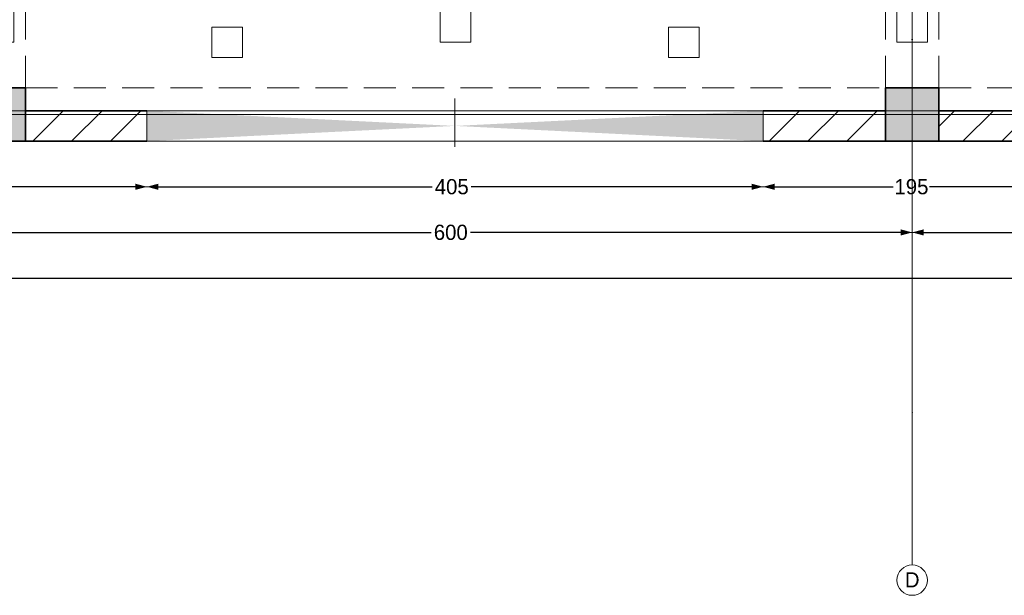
# Model space of a CAD drawing. Header units: inches. Extents: x -101229 to 34922, y -9538 to 27777.
# Tile 17 of 53: x -4094 to 2374, y -9538 to -5755. Entities that reach past the tile are written whole.
import ezdxf
from ezdxf.enums import TextEntityAlignment as Align

# ---------------------------------------------------------------- set-up
doc = ezdxf.new("R2010")
doc.units = ezdxf.units.IN
doc.header["$MEASUREMENT"] = 0
doc.set_wipeout_variables(frame=1)
for name, pattern in [('Dot & Dashed', [670.277762, 317.5, -176.388889, 0, -176.388874]), ('Hidden', [317.5, 211.666667, -105.833333]), ('Wipeout_Contour', [1000, 0, -1000])]:
    doc.linetypes.add(name, pattern=pattern)
for name, color, linetype in [('Dimensioning - General', 7, 'Continuous'), ('Structural - Bearing', 7, 'Continuous'), ('Structural - Grid', 7, 'Continuous')]:
    doc.layers.add(name, color=color, linetype=linetype)
for name, color, linetype, lineweight in [('New_2D Drafting - General_Pen_No__2', 8, 'Continuous', 15), ('New_Interior - Furniture _Pen_No__1', 7, 'Continuous', 13), ('Structural - Bearing_Pen_No__1', 7, 'Continuous', 13), ('Structural - Bearing_Pen_No__20', 1, 'Continuous', 0), ('Structural - Bearing_Pen_No__27', 7, 'Continuous', 35)]:
    doc.layers.add(name, color=color, linetype=linetype, lineweight=lineweight)
for name, color, linetype, lineweight, true_color in [('Structural - Bearing_Pen_No__102', 7, 'Continuous', 13, 0xcccccc), ('Structural - Bearing_Pen_No__108', 7, 'Continuous', 13, 0xfd8379), ('Structural - Bearing_Pen_No__161', 7, 'Continuous', 13, 0x6a6a6a), ('Structural - Bearing_Pen_No__28', 7, 'Continuous', 35, 0xa80f02), ('Structural - Bearing_Pen_No__63', 7, 'Continuous', 18, 0xff9955), ('Structural - Bearing_Pen_No__81', 7, 'Continuous', 20, 0x6a6a6a), ('Structural - Grid_Pen_No__81', 7, 'Continuous', 20, 0x6a6a6a)]:
    doc.layers.add(name, color=color, linetype=linetype, lineweight=lineweight, true_color=true_color)
doc.styles.add('GENERATED_STYLE_3', font='txt')
doc.dimstyles.new('GENERATED_STYLE__2', dxfattribs={"dimtxt": 100, "dimasz": 76, "dimexe": 0.18, "dimexo": 0.0625, "dimgap": 0, "dimtad": 0, "dimtih": 1, "dimtoh": 1, "dimdec": 0, "dimlfac": 0.1, "dimzin": 0, "dimdsep": 46, "dimtxsty": 'GENERATED_STYLE_3', "dimblk": 'ARROWHEAD_5', "dimblk1": 'ARROWHEAD_5', "dimblk2": 'ARROWHEAD_5', "dimcen": 0.09, "dimse1": 1, "dimse2": 1, "dimclrd": 7, "dimclre": 7, "dimclrt": 7, "dimadec": 0, "dimazin": 0, "dimtfac": 1, "dimtdec": 4, "dimtmove": 0, "dimatfit": 3, "dimfxl": 1, "dimtolj": 1, "dimtzin": 0, "dimarcsym": 0})
pattern_1 = [(45, (0, 0), (-127.2792, 127.2792), [])]

# ---------------------------------------------------------------- blocks, each defined once
blk = doc.blocks.new('Slab_1', base_point=(-47183.8, 14488))
at = {"layer": 'Structural - Bearing_Pen_No__1', "color": 7, "linetype": 'Continuous', "lineweight": 13, "flags": 128}
blk.add_lwpolyline([(-47183.8, 14488), (1166.2, 14488), (1166.2, 32488), (1166.2, 39238), (-26465.1, 39238), (-29183.8, 32838), (-47183.8, 32838)], close=True, dxfattribs=at)
blk = doc.blocks.new('Opening_1')
at = {"color": 254, "linetype": 'Wipeout_Contour', "lineweight": 0, "ltscale": 105641.183531}
blk.add_wipeout([(-29988.2, 14688), (-34035.7, 14688), (-32011.9, 14588)], dxfattribs=at).dxf.layer = 'Structural - Bearing'
at = {"layer": 'Structural - Bearing_Pen_No__1', "color": 7, "linetype": 'Continuous', "lineweight": 13, "flags": 128}
blk.add_lwpolyline([(-29988.2, 14688), (-34035.7, 14688)], dxfattribs=at)
at = {"color": 254, "linetype": 'Wipeout_Contour', "lineweight": 0, "ltscale": 105474.489946}
blk.add_wipeout([(-34035.7, 14488), (-29988.2, 14488), (-32011.9, 14588)], dxfattribs=at).dxf.layer = 'Structural - Bearing'
at = {"layer": 'Structural - Bearing_Pen_No__108', "linetype": 'Continuous', "lineweight": 13, "true_color": 0xfd8379}
for points in [[(-32011.9, 14588), (-34035.7, 14688), (-34035.7, 14488)], [(-32011.9, 14588), (-29988.2, 14488), (-29988.2, 14688)]]:
    blk.add_hatch(color=11, dxfattribs=at).paths.add_polyline_path(points)
at = {"layer": 'Structural - Bearing_Pen_No__1', "color": 7, "linetype": 'Continuous', "lineweight": 13, "flags": 128}
for points in [[(-34035.7, 14688), (-34035.7, 14488)], [(-29988.2, 14488), (-29988.2, 14688)], [(-34035.7, 14488), (-29988.2, 14488)]]:
    blk.add_lwpolyline(points, dxfattribs=at)
at = {"layer": 'Structural - Bearing_Pen_No__63', "color": 21, "linetype": 'Dot & Dashed', "lineweight": 18, "true_color": 0xff9955}
blk.add_line((-32011.9, 14768), (-32011.9, 14408), dxfattribs=at)
blk = doc.blocks.new('Wall_6', base_point=(1166.2, 14488))
at = {"layer": 'Structural - Bearing', "linetype": 'Continuous', "lineweight": 0, "true_color": 0x000000}
h = blk.add_hatch(dxfattribs=at)
h.set_pattern_fill('MASONRY_BLOCK', color=18, style=0, pattern_type=2)
h.set_pattern_definition(pattern_1)
h.paths.add_polyline_path([(-34833.8, 14488), (-34035.7, 14488), (-34035.7, 14688), (-34833.8, 14688)])
h = blk.add_hatch(dxfattribs=at)
h.set_pattern_fill('MASONRY_BLOCK', color=18, style=0, pattern_type=2)
h.set_pattern_definition(pattern_1)
h.paths.add_polyline_path([(-29183.8, 14688), (-29988.2, 14688), (-29988.2, 14488), (-29183.8, 14488)])
h = blk.add_hatch(dxfattribs=at)
h.set_pattern_fill('MASONRY_BLOCK', color=18, style=0, pattern_type=2)
h.set_pattern_definition(pattern_1)
h.paths.add_polyline_path([(-28833.8, 14688), (-28833.8, 14488), (-28037.7, 14488), (-28037.7, 14688)])
at = {"layer": 'Structural - Bearing_Pen_No__27', "color": 7, "linetype": 'Continuous', "lineweight": 35, "flags": 128}
for points in [[(-34035.7, 14688), (-34833.8, 14688)], [(-29183.8, 14688), (-29988.2, 14688)], [(-28037.7, 14688), (-28833.8, 14688)], [(-34833.8, 14488), (-34035.7, 14488)], [(-29988.2, 14488), (-29183.8, 14488)], [(-28833.8, 14488), (-28037.7, 14488)]]:
    blk.add_lwpolyline(points, dxfattribs=at)
blk = doc.blocks.new('Column_11', base_point=(-35008.8, 14663))
at = {"layer": 'Structural - Bearing_Pen_No__161', "linetype": 'Continuous', "lineweight": 0, "true_color": 0x6a6a6a}
blk.add_hatch(color=251, dxfattribs=at).paths.add_polyline_path([(-34833.8, 14488), (-34833.8, 14838), (-35183.8, 14838), (-35183.8, 14488)])
at = {"layer": 'Structural - Bearing_Pen_No__20', "color": 1, "linetype": 'Continuous', "lineweight": 0}
for p, q in [((-35008.8, 14743), (-35008.8, 14918)), ((-35088.8, 14663), (-35263.8, 14663)), ((-34928.8, 14663), (-34753.8, 14663)), ((-35008.8, 14583), (-35008.8, 14408))]:
    blk.add_line(p, q, dxfattribs=at)
blk.add_point((-35008.8, 14663), dxfattribs=at)
at = {"layer": 'Structural - Bearing_Pen_No__28', "color": 14, "linetype": 'Continuous', "lineweight": 35, "true_color": 0xa80f02, "flags": 128}
blk.add_lwpolyline([(-34833.8, 14488), (-34833.8, 14838), (-35183.8, 14838), (-35183.8, 14488)], close=True, dxfattribs=at)
blk = doc.blocks.new('Column_15', base_point=(-29008.8, 14663))
at = {"layer": 'Structural - Bearing_Pen_No__161', "linetype": 'Continuous', "lineweight": 0, "true_color": 0x6a6a6a}
blk.add_hatch(color=251, dxfattribs=at).paths.add_polyline_path([(-28833.8, 14488), (-28833.8, 14838), (-29183.8, 14838), (-29183.8, 14488)])
at = {"layer": 'Structural - Bearing_Pen_No__20', "color": 1, "linetype": 'Continuous', "lineweight": 0}
for p, q in [((-29008.8, 14743), (-29008.8, 14918)), ((-29088.8, 14663), (-29263.8, 14663)), ((-28928.8, 14663), (-28753.8, 14663)), ((-29008.8, 14583), (-29008.8, 14408))]:
    blk.add_line(p, q, dxfattribs=at)
blk.add_point((-29008.8, 14663), dxfattribs=at)
at = {"layer": 'Structural - Bearing_Pen_No__28', "color": 14, "linetype": 'Continuous', "lineweight": 35, "true_color": 0xa80f02, "flags": 128}
blk.add_lwpolyline([(-28833.8, 14488), (-28833.8, 14838), (-29183.8, 14838), (-29183.8, 14488)], close=True, dxfattribs=at)
blk = doc.blocks.new('Standard grid marker')
at = {"layer": 'Structural - Grid_Pen_No__81', "color": 251, "linetype": 'Continuous', "lineweight": 20, "true_color": 0x6a6a6a}
blk.add_line((1000, 0), (51328.1, 0), dxfattribs=at)
at = {"layer": 'Structural - Grid_Pen_No__81', "color": 251, "lineweight": 20, "true_color": 0x6a6a6a, "style": 'GENERATED_STYLE_3'}
for tag, p in [('AC_MarkerText_1_0', (-100, -144)), ('AC_MarkerText_1_1', (52428.1, -144))]:
    blk.add_attdef(tag, text='', height=100, rotation=180, dxfattribs=at).set_placement(p, align=Align.TOP_CENTER)
blk = doc.blocks.new('Standard grid marker_2')
at = {"layer": 'Structural - Grid_Pen_No__81', "color": 251, "linetype": 'Continuous', "lineweight": 20, "true_color": 0x6a6a6a}
for q in [(0, 0), (27734.9, 0)]:
    blk.add_line((1000, 0), q, dxfattribs=at)
blk.add_circle((-100, 0), 100, dxfattribs=at)
blk.add_point((1000, 0), dxfattribs=at)
blk.add_point((1000, 0), dxfattribs=at)
at = {"layer": 'Structural - Grid_Pen_No__81', "color": 251, "lineweight": 20, "true_color": 0x6a6a6a, "style": 'GENERATED_STYLE_3'}
for tag, p in [('AC_MarkerText_1_0', (-1.5, -46.7)), ('AC_MarkerText_1_1', (28933.4, -46.7))]:
    blk.add_attdef(tag, text='', height=100, rotation=270, dxfattribs=at).set_placement(p, align=Align.TOP_CENTER)
blk = doc.blocks.new('Parking Place')
at = {"layer": 'New_Interior - Furniture _Pen_No__1', "color": 7, "linetype": 'Continuous', "lineweight": 13, "flags": 128}
for points in [[(1400, 4900), (1600, 4900), (1600, 5100), (1400, 5100)], [(4400, 4900), (4600, 4900), (4600, 5100), (4400, 5100)], [(-100, 0), (100, 0), (100, 5000), (-100, 5000)], [(2900, 0), (3100, 0), (3100, 5000), (2900, 5000)], [(5900, 0), (6100, 0), (6100, 5000), (5900, 5000)]]:
    blk.add_lwpolyline(points, close=True, dxfattribs=at)
blk = doc.blocks.new('Beam_6', base_point=(-29008.8, 14663))
at = {"layer": 'Structural - Bearing_Pen_No__102', "color": 254, "linetype": 'Hidden', "lineweight": 13, "true_color": 0xcccccc}
for p, q in [((-29183.8, 14838), (-29183.8, 20488)), ((-28833.8, 14838), (-28833.8, 20488))]:
    blk.add_line(p, q, dxfattribs=at)
at = {"layer": 'Structural - Bearing_Pen_No__81', "color": 251, "linetype": 'Dot & Dashed', "lineweight": 20, "true_color": 0x6a6a6a}
blk.add_line((-29008.8, 14663), (-29008.8, 32663), dxfattribs=at)
blk = doc.blocks.new('Beam_7', base_point=(-35008.8, 14663))
at = {"layer": 'Structural - Bearing_Pen_No__102', "color": 254, "linetype": 'Hidden', "lineweight": 13, "true_color": 0xcccccc}
blk.add_line((-34833.8, 14838), (-34833.8, 20488), dxfattribs=at)
blk = doc.blocks.new('Beam_10', base_point=(-47008.8, 14663))
at = {"layer": 'Structural - Bearing_Pen_No__102', "color": 254, "linetype": 'Hidden', "lineweight": 13, "true_color": 0xcccccc}
for p, q in [((-34833.8, 14838), (-29183.8, 14838)), ((-28833.8, 14838), (-23183.8, 14838)), ((-47183.8, 14488), (1166.2, 14488))]:
    blk.add_line(p, q, dxfattribs=at)
at = {"layer": 'Structural - Bearing_Pen_No__81', "color": 251, "linetype": 'Dot & Dashed', "lineweight": 20, "true_color": 0x6a6a6a}
blk.add_line((-47008.8, 14663), (991.2, 14663), dxfattribs=at)
blk = doc.blocks.new('ARROWHEAD_5')
at = {"linetype": 'Continuous', "lineweight": 0}
blk.add_hatch(color=0, dxfattribs=at).paths.add_polyline_path([(-1, 0.2679), (0, 0), (-1, -0.2679)])
at = {"color": 0, "linetype": 'Continuous', "lineweight": 0}
blk.add_line((0, 0), (-1, 0), dxfattribs=at)
blk = doc.blocks.new('*D177')
at = {"layer": 'Defpoints', "color": 0, "linetype": 'Continuous', "transparency": 16777216}
for p in [(789.3, -6552.7), (2739.8, -6552.7), (789.3, -6852.7)]:
    blk.add_point(p, dxfattribs=at)
at = {"layer": 'Dimensioning - General', "color": 7, "linetype": 'Continuous', "lineweight": -2, "transparency": 16777216}
for p, q in [((865.3, -6852.7), (1644.8, -6852.7)), ((2663.8, -6852.7), (1882.9, -6852.7))]:
    blk.add_line(p, q, dxfattribs=at)
at = {"layer": 'Dimensioning - General', "color": 7, "linetype": 'Continuous', "lineweight": -2, "transparency": 16777216, "xscale": 76.00000000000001, "yscale": 76.00000000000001, "zscale": 76.00000000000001, "rotation": 180}
blk.add_blockref('ARROWHEAD_5', (789.3, -6852.7), dxfattribs=at)
at = {"layer": 'Dimensioning - General', "color": 7, "linetype": 'Continuous', "lineweight": -2, "transparency": 16777216, "xscale": 76.00000000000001, "yscale": 76.00000000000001, "zscale": 76.00000000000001}
blk.add_blockref('ARROWHEAD_5', (2739.8, -6852.7), dxfattribs=at)
at = {"layer": 'Dimensioning - General', "color": 7, "linetype": 'Continuous', "lineweight": 13, "transparency": 16777216, "insert": (1763.9, -6852.7), "char_height": 100, "attachment_point": 5, "style": 'GENERATED_STYLE_3'}
blk.add_mtext('\\A1;195', dxfattribs=at)
blk = doc.blocks.new('*D178')
at = {"layer": 'Defpoints', "color": 0, "linetype": 'Continuous', "transparency": 16777216}
for p in [(-3258.2, -6552.7), (789.3, -6552.7), (-3258.2, -6852.7)]:
    blk.add_point(p, dxfattribs=at)
at = {"layer": 'Dimensioning - General', "color": 7, "linetype": 'Continuous', "lineweight": -2, "transparency": 16777216}
for p, q in [((-3182.2, -6852.7), (-1384.3, -6852.7)), ((713.3, -6852.7), (-1127.2, -6852.7))]:
    blk.add_line(p, q, dxfattribs=at)
at = {"layer": 'Dimensioning - General', "color": 7, "linetype": 'Continuous', "lineweight": -2, "transparency": 16777216, "xscale": 76.00000000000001, "yscale": 76.00000000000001, "zscale": 76.00000000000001, "rotation": 180}
blk.add_blockref('ARROWHEAD_5', (-3258.2, -6852.7), dxfattribs=at)
at = {"layer": 'Dimensioning - General', "color": 7, "linetype": 'Continuous', "lineweight": -2, "transparency": 16777216, "xscale": 76.00000000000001, "yscale": 76.00000000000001, "zscale": 76.00000000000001}
blk.add_blockref('ARROWHEAD_5', (789.3, -6852.7), dxfattribs=at)
at = {"layer": 'Dimensioning - General', "color": 7, "linetype": 'Continuous', "lineweight": 13, "transparency": 16777216, "insert": (-1255.8, -6852.7), "char_height": 100, "attachment_point": 5, "style": 'GENERATED_STYLE_3'}
blk.add_mtext('\\A1;405', dxfattribs=at)
blk = doc.blocks.new('*D179')
at = {"layer": 'Defpoints', "color": 0, "linetype": 'Continuous', "transparency": 16777216}
for p in [(-11212.2, -6552.7), (-3258.2, -6552.7), (-11212.2, -6852.7)]:
    blk.add_point(p, dxfattribs=at)
at = {"layer": 'Dimensioning - General', "color": 7, "linetype": 'Continuous', "lineweight": -2, "transparency": 16777216}
for p, q in [((-11136.2, -6852.7), (-7373.3, -6852.7)), ((-3334.2, -6852.7), (-7116.1, -6852.7))]:
    blk.add_line(p, q, dxfattribs=at)
at = {"layer": 'Dimensioning - General', "color": 7, "linetype": 'Continuous', "lineweight": -2, "transparency": 16777216, "xscale": 76.00000000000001, "yscale": 76.00000000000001, "zscale": 76.00000000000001, "rotation": 180}
blk.add_blockref('ARROWHEAD_5', (-11212.2, -6852.7), dxfattribs=at)
at = {"layer": 'Dimensioning - General', "color": 7, "linetype": 'Continuous', "lineweight": -2, "transparency": 16777216, "xscale": 76.00000000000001, "yscale": 76.00000000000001, "zscale": 76.00000000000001}
blk.add_blockref('ARROWHEAD_5', (-3258.2, -6852.7), dxfattribs=at)
at = {"layer": 'Dimensioning - General', "color": 7, "linetype": 'Continuous', "lineweight": 13, "transparency": 16777216, "insert": (-7244.7, -6852.7), "char_height": 100, "attachment_point": 5, "style": 'GENERATED_STYLE_3'}
blk.add_mtext('\\A1;795', dxfattribs=at)
blk = doc.blocks.new('*D186')
at = {"layer": 'Defpoints', "color": 0, "linetype": 'Continuous', "transparency": 16777216}
for p in [(7768.7, -6992.5), (1768.7, -7052.1), (1768.7, -7152.7)]:
    blk.add_point(p, dxfattribs=at)
at = {"layer": 'Dimensioning - General', "color": 7, "linetype": 'Continuous', "lineweight": -2, "transparency": 16777216}
for p, q in [((1844.7, -7152.7), (4609.2, -7152.7)), ((7692.7, -7152.7), (4866.4, -7152.7))]:
    blk.add_line(p, q, dxfattribs=at)
at = {"layer": 'Dimensioning - General', "color": 7, "linetype": 'Continuous', "lineweight": -2, "transparency": 16777216, "xscale": 76.00000000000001, "yscale": 76.00000000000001, "zscale": 76.00000000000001, "rotation": 180}
blk.add_blockref('ARROWHEAD_5', (1768.7, -7152.7), dxfattribs=at)
at = {"layer": 'Dimensioning - General', "color": 7, "linetype": 'Continuous', "lineweight": -2, "transparency": 16777216, "xscale": 76.00000000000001, "yscale": 76.00000000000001, "zscale": 76.00000000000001}
blk.add_blockref('ARROWHEAD_5', (7768.7, -7152.7), dxfattribs=at)
at = {"layer": 'Dimensioning - General', "color": 7, "linetype": 'Continuous', "lineweight": 13, "transparency": 16777216, "insert": (4737.8, -7152.7), "char_height": 100, "attachment_point": 5, "style": 'GENERATED_STYLE_3'}
blk.add_mtext('\\A1;600', dxfattribs=at)
blk = doc.blocks.new('*D187')
at = {"layer": 'Defpoints', "color": 0, "linetype": 'Continuous', "transparency": 16777216}
for p in [(-4231.3, -7043.7), (1768.7, -7052.1), (-4231.3, -7152.7)]:
    blk.add_point(p, dxfattribs=at)
at = {"layer": 'Dimensioning - General', "color": 7, "linetype": 'Continuous', "lineweight": -2, "transparency": 16777216}
for p, q in [((-4155.3, -7152.7), (-1390.8, -7152.7)), ((1692.7, -7152.7), (-1133.6, -7152.7))]:
    blk.add_line(p, q, dxfattribs=at)
at = {"layer": 'Dimensioning - General', "color": 7, "linetype": 'Continuous', "lineweight": -2, "transparency": 16777216, "xscale": 76.00000000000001, "yscale": 76.00000000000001, "zscale": 76.00000000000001, "rotation": 180}
blk.add_blockref('ARROWHEAD_5', (-4231.3, -7152.7), dxfattribs=at)
at = {"layer": 'Dimensioning - General', "color": 7, "linetype": 'Continuous', "lineweight": -2, "transparency": 16777216, "xscale": 76.00000000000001, "yscale": 76.00000000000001, "zscale": 76.00000000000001}
blk.add_blockref('ARROWHEAD_5', (1768.7, -7152.7), dxfattribs=at)
at = {"layer": 'Dimensioning - General', "color": 7, "linetype": 'Continuous', "lineweight": 13, "transparency": 16777216, "insert": (-1262.2, -7152.7), "char_height": 100, "attachment_point": 5, "style": 'GENERATED_STYLE_3'}
blk.add_mtext('\\A1;600', dxfattribs=at)
blk = doc.blocks.new('*D190')
at = {"layer": 'Defpoints', "color": 0, "linetype": 'Continuous', "transparency": 16777216}
for p in [(-16406.3, -6552.7), (31943.7, -6552.7), (-16406.3, -7452.7)]:
    blk.add_point(p, dxfattribs=at)
at = {"layer": 'Dimensioning - General', "color": 7, "linetype": 'Continuous', "lineweight": -2, "transparency": 16777216}
for p, q in [((-16330.3, -7452.7), (7571.2, -7452.7)), ((31867.7, -7452.7), (7923.5, -7452.7))]:
    blk.add_line(p, q, dxfattribs=at)
at = {"layer": 'Dimensioning - General', "color": 7, "linetype": 'Continuous', "lineweight": -2, "transparency": 16777216, "xscale": 76.00000000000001, "yscale": 76.00000000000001, "zscale": 76.00000000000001, "rotation": 180}
blk.add_blockref('ARROWHEAD_5', (-16406.3, -7452.7), dxfattribs=at)
at = {"layer": 'Dimensioning - General', "color": 7, "linetype": 'Continuous', "lineweight": -2, "transparency": 16777216, "xscale": 76.00000000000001, "yscale": 76.00000000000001, "zscale": 76.00000000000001}
blk.add_blockref('ARROWHEAD_5', (31943.7, -7452.7), dxfattribs=at)
at = {"layer": 'Dimensioning - General', "color": 7, "linetype": 'Continuous', "lineweight": 13, "transparency": 16777216, "insert": (7747.4, -7452.7), "char_height": 100, "attachment_point": 5, "style": 'GENERATED_STYLE_3'}
blk.add_mtext('\\A1;4835', dxfattribs=at)

msp = doc.modelspace()

# ---------------------------------------------------------------- linework, layer by layer
at = {"layer": 'New_2D Drafting - General_Pen_No__2', "color": 8, "linetype": 'Continuous', "lineweight": 15, "flags": 128}
msp.add_lwpolyline([(31743.71602, -6352.71606), (31743.71602, 17997.28394), (4444.69471, 17997.28394), (1811.01254, 11797.28394), (1811.01254, 11597.28394), (-4056.28398, 11597.28394), (-4056.28398, 5447.28396), (-10206.28398, 5447.27184), (-10195.74273, -6352.71606)], close=True, dxfattribs=at)

# ---------------------------------------------------------------- block references
at = {"layer": 'New_Interior - Furniture _Pen_No__1', "color": 7, "linetype": 'Continuous', "lineweight": 13, "xscale": -1, "zscale": 1000, "rotation": 180}
msp.add_blockref('Parking Place', (-4231.28398, -902.71606), dxfattribs=at)
at = {"layer": 'Structural - Bearing', "color": 7, "linetype": 'Continuous', "lineweight": 13}
msp.add_blockref('Slab_1', (-16406.28398, -6552.71606), dxfattribs=at)
at = {"layer": 'Structural - Bearing', "color": 254, "lineweight": 13, "true_color": 0xcccccc}
for name, p in [('Beam_7', (-4231.28398, -6377.71606)), ('Beam_6', (1768.71602, -6377.71606))]:
    msp.add_blockref(name, p, dxfattribs=at)
at = {"layer": 'Structural - Bearing', "color": 14, "lineweight": 35, "true_color": 0xa80f02}
for name, p in [('Column_11', (-4231.28398, -6377.71606)), ('Column_15', (1768.71602, -6377.71606))]:
    msp.add_blockref(name, p, dxfattribs=at)
at = {"layer": 'Structural - Grid', "color": 8, "linetype": 'Continuous', "lineweight": 15}
ref = msp.add_blockref('Standard grid marker_2', (1768.71602, -9337.64184), dxfattribs=dict(at, zscale=1000, rotation=90))
ref.add_attrib('AC_MarkerText_1', 'D', dxfattribs={"layer": 'Structural - Grid_Pen_No__81', "color": 251, "lineweight": 20, "true_color": 0x6a6a6a, "height": 100, "rotation": 360, "style": 'GENERATED_STYLE_3'}).set_placement((1768.71602, -9385.82367), align=Align.TOP_CENTER)

# ---------------------------------------------------------------- dimensions: what is measured, and where the dimension line sits
at = {"layer": 'Dimensioning - General', "color": 7, "linetype": 'Continuous', "lineweight": 13}
for base, p1, p2, picture, middle in [((-4231.28398, -7152.71606), (1768.71602, -7052.13687), (-4231.28398, -7043.69598), '*D187', (-1262.22047, -7152.71606)), ((1768.71602, -7152.71606), (7768.71602, -6992.47152), (1768.71602, -7052.13687), '*D186', (4737.77953, -7152.71606))]:
    dim = msp.add_linear_dim(base=base, p1=p1, p2=p2, angle=180, dimstyle='GENERATED_STYLE__2', dxfattribs=at)
    dim.commit()
    dim.dimension.update_dxf_attribs({"geometry": picture, "text_midpoint": middle, "dimtype": 160})

# ---------------------------------------------------------------- next in the draw order: block references
at = {"layer": 'Structural - Bearing', "color": 7, "linetype": 'Continuous', "lineweight": 13}
msp.add_blockref('Opening_1', (30777.50403, -21040.69703), dxfattribs=at)

# ---------------------------------------------------------------- next in the draw order: block references
at = {"layer": 'Structural - Bearing', "color": 254, "lineweight": 13, "true_color": 0xcccccc}
msp.add_blockref('Beam_10', (-16231.28398, -6377.71606), dxfattribs=at)
at = {"layer": 'Structural - Bearing', "color": 7, "lineweight": 35}
msp.add_blockref('Wall_6', (31943.71602, -6552.71606), dxfattribs=at)
at = {"layer": 'Structural - Grid', "color": 8, "linetype": 'Continuous', "lineweight": 15, "zscale": 1000, "rotation": 180}
msp.add_blockref('Standard grid marker', (34721.7883, -6377.71606), dxfattribs=at)

# ---------------------------------------------------------------- next in the draw order: dimensions: what is measured, and where the dimension line sits
at = {"layer": 'Dimensioning - General', "color": 7, "linetype": 'Continuous', "lineweight": 13}
for base, p1, p2, picture, middle in [((-16406.28398, -7452.71606), (31943.71602, -6552.71606), (-16406.28398, -6552.71606), '*D190', (7747.35252, -7452.71606)), ((-11212.21543, -6852.71606), (-3258.21213, -6552.71604), (-11212.21543, -6552.71604), '*D179', (-7244.69579, -6852.71606)), ((-3258.21213, -6852.71606), (789.32981, -6552.71604), (-3258.21213, -6552.71604), '*D178', (-1255.77766, -6852.71606)), ((789.32981, -6852.71606), (2739.7884, -6552.71604), (789.32981, -6552.71604), '*D177', (1763.87711, -6852.71606))]:
    dim = msp.add_linear_dim(base=base, p1=p1, p2=p2, angle=180, dimstyle='GENERATED_STYLE__2', dxfattribs=at)
    dim.commit()
    dim.dimension.update_dxf_attribs({"geometry": picture, "text_midpoint": middle, "dimtype": 160})

doc.saveas('drawing.dxf')
